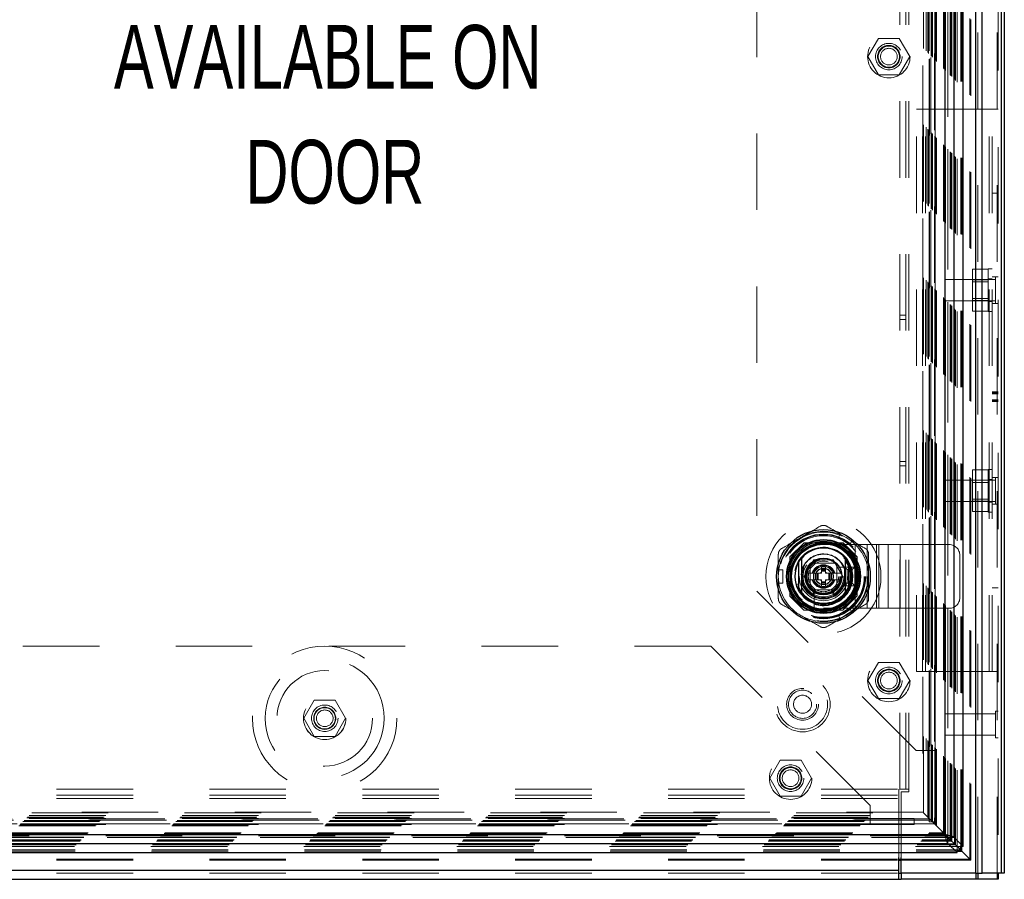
# Model space of a CAD drawing. Header units: inches. Extents: x 0.2 to 10.8, y 0.2 to 8.2.
# Tile 36 of 68: x 3.8 to 5.1, y 3 to 4.1. Entities that reach past the tile are written whole.
import ezdxf

# ---------------------------------------------------------------- set-up
doc = ezdxf.new("R2010")
doc.units = ezdxf.units.IN
doc.header["$MEASUREMENT"] = 0
doc.linetypes.add('HIDDEN', pattern=[0.075, 0.05, -0.025])
doc.layers.add('DIMENSIONS', color=140, linetype='Continuous')
doc.styles.add('SLDTEXTSTYLE0', font='TXT', dxfattribs={"width": 0.7})

# ---------------------------------------------------------------- blocks, each defined once
blk = doc.blocks.new('SW_NOTE_0_7')
at = {"layer": 'DIMENSIONS', "color": 0, "attachment_point": 2, "style": 'SLDTEXTSTYLE0'}
for s, insert, char_height in [('CLEAR SPACE', (0.3711, 0.1074), 0.083333), ('AVAILABLE ON', (0.3688, -0.0431), 0.083333), ('DOOR', (0.3781, -0.1935), 0.08333)]:
    blk.add_mtext(s, dxfattribs=dict(at, insert=insert, char_height=char_height))

msp = doc.modelspace()

# ---------------------------------------------------------------- linework, layer by layer
at = {"color": 7, "linetype": 'HIDDEN', "lineweight": 18}
for p, q in [((5.047351, 3.013918), (5.047351, 5.162339)), ((5.048522, 5.163912), (5.048522, 3.013918)), ((5.019088, 3.013918), (5.019088, 5.150029)), ((5.021916, 3.013918), (5.021916, 5.150374)), ((5.011639, 3.032096), (5.011639, 5.132384)), ((5.012871, 3.030879), (5.012871, 5.133601)), ((4.992699, 3.051036), (4.992699, 5.113444)), ((4.994969, 3.048724), (4.994969, 5.115757)), ((4.999457, 3.049789), (4.999457, 5.114691)), ((5.000968, 3.049647), (5.000968, 5.114833)), ((4.979544, 3.064191), (4.979544, 5.100289)), ((4.982636, 3.061099), (4.982636, 5.103381)), ((4.982815, 5.103562), (4.982815, 3.060918)), ((4.982856, 3.060836), (4.982856, 5.103644)), ((4.985871, 3.05785), (4.985871, 5.106613)), ((4.986414, 3.057321), (4.986414, 5.107159)), ((4.986614, 3.057121), (4.986614, 5.107359)), ((4.987699, 3.056036), (4.987699, 5.108444)), ((4.991492, 3.052239), (4.991492, 5.112239)), ((4.967655, 3.076081), (4.967655, 5.0884)), ((4.976833, 3.066902), (4.976833, 5.097578)), ((4.977808, 3.065928), (4.977808, 5.098552)), ((4.978917, 5.099717), (4.978917, 3.064763)), ((4.979236, 5.09999), (4.979236, 3.064496)), ((4.956295, 3.08744), (4.956295, 5.07704)), ((4.957326, 3.086409), (4.957326, 5.078071)), ((4.958269, 5.07904), (4.958269, 3.085441)), ((4.958464, 5.079233), (4.958464, 3.085252)), ((4.960433, 5.081177), (4.960433, 3.083303)), ((4.960817, 3.082919), (4.960817, 5.081562)), ((4.962056, 3.08168), (4.962056, 5.082801)), ((4.962377, 3.081358), (4.962377, 5.083122)), ((4.962377, 3.081358), (4.962377, 5.083122)), ((4.965369, 5.086171), (4.965369, 3.078313)), ((4.965433, 3.078303), (4.965433, 5.086177)), ((4.965988, 3.077747), (4.965988, 5.086733)), ((4.965988, 5.086733), (4.965988, 3.077747)), ((4.96626, 3.077506), (4.96626, 5.086946)), ((4.966463, 3.077296), (4.966463, 5.087189)), ((4.966544, 3.077192), (4.966544, 5.087288)), ((4.94987, 5.070613), (4.94987, 3.093868)), ((4.950841, 3.092894), (4.950841, 5.071586)), ((4.919745, 3.123807), (4.919745, 5.040584)), ((4.927745, 3.123807), (4.927745, 5.040584)), ((4.931745, 3.123807), (4.931745, 5.040584)), ((4.931745, 3.123807), (4.931745, 5.040584)), ((4.95418, 4.989962), (4.95418, 3.174518)), ((4.95418, 4.989962), (4.95418, 3.174518)), ((4.95818, 4.989962), (4.95818, 3.174518)), ((4.96618, 4.989962), (4.96618, 3.174518)), ((4.732847, 4.781629), (4.732847, 3.382851)), ((4.89185, 4.105907), (4.878186, 4.08224)), ((4.919178, 4.105907), (4.89185, 4.105907)), ((4.932842, 4.08224), (4.919178, 4.105907)), ((4.878186, 4.08224), (4.89185, 4.058573)), ((4.919178, 4.058573), (4.932842, 4.08224)), ((4.89185, 4.058573), (4.919178, 4.058573)), ((4.941633, 3.277584), (4.941633, 4.013362)), ((4.941633, 4.013362), (4.949633, 4.013362)), ((4.949633, 3.277584), (4.949633, 4.013362)), ((4.953633, 4.013362), (4.949633, 4.013362)), ((4.953633, 3.277584), (4.953633, 4.013362)), ((4.953633, 3.277584), (4.953633, 4.013362)), ((5.036522, 4.013362), (4.953633, 4.013362)), ((5.036522, 3.277584), (5.036522, 4.013362)), ((5.048522, 4.013362), (5.036522, 4.013362)), ((5.036522, 3.277584), (5.036522, 4.013362)), ((5.040522, 3.277584), (5.040522, 4.013362)), ((5.048522, 3.903709), (5.040522, 3.903709)), ((5.035522, 3.804023), (5.014967, 3.804023)), ((5.014967, 3.804023), (5.014967, 3.790359)), ((5.035522, 3.748918), (5.035522, 3.804473)), ((5.040522, 3.804473), (5.035522, 3.804473)), ((4.979078, 3.790584), (4.979078, 3.762807)), ((5.04505, 3.790584), (4.979078, 3.790584)), ((5.035522, 3.790359), (5.014967, 3.790359)), ((5.014967, 3.790359), (5.014967, 3.763031)), ((5.035522, 3.787579), (5.014967, 3.787579)), ((5.040522, 3.791418), (5.035522, 3.791418)), ((5.048522, 3.794057), (5.040522, 3.794057)), ((5.04505, 3.794057), (5.04505, 3.759334)), ((4.979078, 3.762807), (5.04505, 3.762807)), ((5.014967, 3.765812), (5.035522, 3.765812)), ((5.035522, 3.763031), (5.014967, 3.763031)), ((5.014967, 3.763031), (5.014967, 3.749368)), ((5.035522, 3.761973), (5.040522, 3.761973)), ((5.035522, 3.749368), (5.014967, 3.749368)), ((5.035522, 3.748918), (5.040522, 3.748918)), ((5.048522, 3.759334), (5.040522, 3.759334)), ((4.927745, 3.744084), (4.919745, 3.744084)), ((4.919745, 3.738529), (4.927745, 3.738529)), ((5.048522, 3.643629), (5.040522, 3.643629)), ((5.048522, 3.643096), (5.040522, 3.643096)), ((5.048522, 3.642775), (5.040522, 3.642775)), ((5.048522, 3.641682), (5.040522, 3.641682)), ((5.048522, 3.64111), (5.040522, 3.64111)), ((5.048522, 3.632997), (5.040522, 3.632997)), ((5.048522, 3.63163), (5.040522, 3.63163)), ((5.040522, 3.63134), (5.048522, 3.63134)), ((5.048522, 3.631118), (5.040522, 3.631118)), ((4.919745, 3.552418), (4.927745, 3.552418)), ((4.919745, 3.546862), (4.927745, 3.546862)), ((5.035522, 3.486473), (5.035522, 3.542029)), ((5.040522, 3.542029), (5.035522, 3.542029)), ((5.035522, 3.541579), (5.014967, 3.541579)), ((5.014967, 3.541579), (5.014967, 3.527915)), ((5.040522, 3.528973), (5.035522, 3.528973)), ((5.048522, 3.531612), (5.040522, 3.531612)), ((5.04505, 3.531612), (5.04505, 3.49689)), ((4.979078, 3.52814), (4.979078, 3.500362)), ((5.04505, 3.52814), (4.979078, 3.52814)), ((5.035522, 3.527915), (5.014967, 3.527915)), ((5.014967, 3.527915), (5.014967, 3.500587)), ((5.035522, 3.525134), (5.014967, 3.525134)), ((5.014967, 3.503368), (5.035522, 3.503368)), ((4.979078, 3.500362), (5.04505, 3.500362)), ((5.035522, 3.500587), (5.014967, 3.500587)), ((5.014967, 3.500587), (5.014967, 3.486923)), ((5.035522, 3.499529), (5.040522, 3.499529)), ((5.048522, 3.49689), (5.040522, 3.49689)), ((5.035522, 3.486923), (5.014967, 3.486923)), ((5.035522, 3.486473), (5.040522, 3.486473)), ((4.839099, 3.452738), (4.841942, 3.457661)), ((4.839099, 3.452738), (4.854253, 3.443989)), ((4.857096, 3.448913), (4.841942, 3.457661)), ((4.794125, 3.445888), (4.775847, 3.42761)), ((4.794325, 3.446088), (4.794125, 3.445888)), ((4.845458, 3.445888), (4.794125, 3.445888)), ((4.845658, 3.446088), (4.794325, 3.446088)), ((4.840038, 3.445888), (4.799945, 3.445888)), ((4.819989, 3.443813), (4.861656, 3.443813)), ((4.863736, 3.42761), (4.845458, 3.445888)), ((4.863936, 3.42781), (4.845658, 3.446088)), ((4.854253, 3.443989), (4.857096, 3.448913)), ((4.861656, 3.360479), (4.861656, 3.443813)), ((4.861656, 3.443813), (4.892558, 3.443813)), ((4.861656, 3.360479), (4.861656, 3.443813)), ((4.877107, 3.360479), (4.877107, 3.443813)), ((4.889182, 3.360479), (4.889182, 3.443813)), ((4.892558, 3.360479), (4.892558, 3.443813)), ((4.892558, 3.443813), (4.904633, 3.443813)), ((4.904633, 3.360479), (4.904633, 3.443813)), ((4.904633, 3.443813), (4.920084, 3.443813)), ((4.920084, 3.360479), (4.920084, 3.443813)), ((4.920084, 3.443813), (4.984434, 3.443813)), ((4.920084, 3.360479), (4.920084, 3.443813)), ((4.775847, 3.42761), (4.775847, 3.376278)), ((4.776047, 3.42781), (4.776047, 3.376477)), ((4.863736, 3.376278), (4.863736, 3.42761)), ((4.863936, 3.376477), (4.863936, 3.42781)), ((4.998323, 3.374368), (4.998323, 3.429924)), ((4.776247, 3.42219), (4.776247, 3.382097)), ((4.794735, 3.402144), (4.807363, 3.424016)), ((4.802489, 3.419646), (4.802489, 3.384646)), ((4.837489, 3.419646), (4.802489, 3.419646)), ((4.802494, 3.414899), (4.802494, 3.389388)), ((4.832747, 3.419642), (4.807236, 3.419642)), ((4.807363, 3.424016), (4.832619, 3.424016)), ((4.817367, 3.415267), (4.817367, 3.412861)), ((4.817367, 3.415267), (4.822616, 3.415267)), ((4.822616, 3.415267), (4.822616, 3.412861)), ((4.832619, 3.424016), (4.845247, 3.402144)), ((4.837489, 3.384646), (4.837489, 3.419646)), ((4.837489, 3.389388), (4.837489, 3.414899)), ((4.856255, 3.414392), (4.838112, 3.414392)), ((4.847489, 3.414368), (4.860823, 3.414368)), ((4.850823, 3.411035), (4.847489, 3.414368)), ((4.847489, 3.389924), (4.847489, 3.414368)), ((4.857489, 3.411035), (4.860823, 3.414368)), ((4.860823, 3.414368), (4.860823, 3.389924)), ((4.863736, 3.382097), (4.863736, 3.42219)), ((4.760936, 3.410893), (4.766622, 3.410893)), ((4.760936, 3.393395), (4.760936, 3.410893)), ((4.766622, 3.393395), (4.766622, 3.410893)), ((4.807363, 3.380271), (4.794735, 3.402144)), ((4.809274, 3.406518), (4.797261, 3.406518)), ((4.809274, 3.406518), (4.809274, 3.397769)), ((4.810149, 3.406518), (4.809274, 3.406518)), ((4.810149, 3.406518), (4.810149, 3.397769)), ((4.810533, 3.406518), (4.810149, 3.406518)), ((4.811952, 3.406518), (4.810533, 3.406518)), ((4.810533, 3.406518), (4.810533, 3.397769)), ((4.81288, 3.406518), (4.811952, 3.406518)), ((4.811952, 3.406518), (4.811952, 3.397769)), ((4.81288, 3.406518), (4.81288, 3.397769)), ((4.817367, 3.406518), (4.81288, 3.406518)), ((4.817367, 3.412861), (4.822616, 3.412861)), ((4.817367, 3.412861), (4.817367, 3.411986)), ((4.817367, 3.411986), (4.822616, 3.411986)), ((4.817367, 3.411986), (4.817367, 3.411602)), ((4.817367, 3.411602), (4.817367, 3.410183)), ((4.817367, 3.411602), (4.822616, 3.411602)), ((4.817367, 3.410183), (4.817367, 3.409255)), ((4.817367, 3.410183), (4.822616, 3.410183)), ((4.817367, 3.409255), (4.817367, 3.406518)), ((4.817367, 3.409255), (4.822616, 3.409255)), ((4.822616, 3.412861), (4.822616, 3.411986)), ((4.822616, 3.411986), (4.822616, 3.411602)), ((4.822616, 3.411602), (4.822616, 3.410183)), ((4.822616, 3.410183), (4.822616, 3.409255)), ((4.822616, 3.409255), (4.822616, 3.406518)), ((4.827103, 3.406518), (4.822616, 3.406518)), ((4.828031, 3.406518), (4.827103, 3.406518)), ((4.827103, 3.406518), (4.827103, 3.397769)), ((4.82945, 3.406518), (4.828031, 3.406518)), ((4.828031, 3.406518), (4.828031, 3.397769)), ((4.82945, 3.406518), (4.82945, 3.397769)), ((4.829834, 3.406518), (4.82945, 3.406518)), ((4.829834, 3.406518), (4.829834, 3.397769)), ((4.830709, 3.406518), (4.829834, 3.406518)), ((4.830709, 3.406518), (4.830709, 3.397769)), ((4.842722, 3.406518), (4.830709, 3.406518)), ((4.845247, 3.402144), (4.832619, 3.380271)), ((4.842722, 3.406518), (4.842602, 3.406725)), ((4.850823, 3.411035), (4.857489, 3.411035)), ((4.850823, 3.393257), (4.850823, 3.411035)), ((4.857489, 3.411035), (4.857489, 3.393257)), ((4.760936, 3.393395), (4.766622, 3.393395)), ((4.809274, 3.397769), (4.797261, 3.397769)), ((4.797261, 3.397769), (4.797381, 3.397562)), ((4.810149, 3.397769), (4.809274, 3.397769)), ((4.810533, 3.397769), (4.810149, 3.397769)), ((4.811952, 3.397769), (4.810533, 3.397769)), ((4.81288, 3.397769), (4.811952, 3.397769)), ((4.817367, 3.397769), (4.81288, 3.397769)), ((4.817367, 3.397769), (4.817367, 3.395032)), ((4.817367, 3.395032), (4.817367, 3.394104)), ((4.817367, 3.395032), (4.822616, 3.395032)), ((4.817367, 3.394104), (4.817367, 3.392686)), ((4.817367, 3.394104), (4.822616, 3.394104)), ((4.817367, 3.392686), (4.822616, 3.392686)), ((4.817367, 3.392686), (4.817367, 3.392301)), ((4.817367, 3.392301), (4.822616, 3.392301)), ((4.817367, 3.392301), (4.817367, 3.391426)), ((4.817367, 3.391426), (4.822616, 3.391426)), ((4.817367, 3.391426), (4.817367, 3.38902)), ((4.817367, 3.38902), (4.822616, 3.38902)), ((4.822616, 3.397769), (4.822616, 3.395032)), ((4.827103, 3.397769), (4.822616, 3.397769)), ((4.822616, 3.395032), (4.822616, 3.394104)), ((4.822616, 3.394104), (4.822616, 3.392686)), ((4.822616, 3.392686), (4.822616, 3.392301)), ((4.822616, 3.392301), (4.822616, 3.391426)), ((4.822616, 3.391426), (4.822616, 3.38902)), ((4.828031, 3.397769), (4.827103, 3.397769)), ((4.82945, 3.397769), (4.828031, 3.397769)), ((4.829834, 3.397769), (4.82945, 3.397769)), ((4.830709, 3.397769), (4.829834, 3.397769)), ((4.842722, 3.397769), (4.830709, 3.397769)), ((4.842602, 3.397562), (4.842722, 3.397769)), ((4.850823, 3.393257), (4.847489, 3.389924)), ((4.860823, 3.389924), (4.847489, 3.389924)), ((4.857489, 3.393257), (4.850823, 3.393257)), ((4.857489, 3.393257), (4.860823, 3.389924)), ((4.94118, 3.174518), (4.732847, 3.382851)), ((4.775847, 3.376278), (4.794125, 3.357999)), ((4.776047, 3.376477), (4.794325, 3.358199)), ((4.802489, 3.384646), (4.837489, 3.384646)), ((4.807236, 3.384646), (4.832747, 3.384646)), ((4.832619, 3.380271), (4.807363, 3.380271)), ((4.807743, 3.384023), (4.807743, 3.36588)), ((4.845458, 3.357999), (4.863736, 3.376278)), ((4.863736, 3.376278), (4.863936, 3.376477)), ((5.048522, 3.387237), (5.040522, 3.387237)), ((4.794125, 3.357999), (4.845458, 3.357999)), ((4.794325, 3.358199), (4.845658, 3.358199)), ((4.799945, 3.358399), (4.840038, 3.358399)), ((4.819989, 3.360479), (4.861656, 3.360479)), ((4.854253, 3.360299), (4.839099, 3.35155)), ((4.841942, 3.346626), (4.839099, 3.35155)), ((4.857096, 3.355375), (4.841942, 3.346626)), ((4.857096, 3.355375), (4.854253, 3.360299)), ((4.861656, 3.360479), (4.892558, 3.360479)), ((4.892558, 3.360479), (4.904633, 3.360479)), ((4.904633, 3.360479), (4.920084, 3.360479)), ((4.920084, 3.360479), (4.984434, 3.360479)), ((4.672847, 3.310888), (3.662291, 3.310888)), ((4.88118, 3.102555), (4.672847, 3.310888)), ((4.89185, 3.289666), (4.878186, 3.265999)), ((4.919178, 3.289666), (4.89185, 3.289666)), ((4.932842, 3.265999), (4.919178, 3.289666)), ((4.941633, 3.277584), (4.949633, 3.277584)), ((4.953633, 3.277584), (4.949633, 3.277584)), ((5.036522, 3.277584), (4.953633, 3.277584)), ((5.048522, 3.277584), (5.036522, 3.277584)), ((4.878186, 3.265999), (4.89185, 3.242333)), ((4.919178, 3.242333), (4.932842, 3.265999)), ((4.153942, 3.240222), (4.140278, 3.216555)), ((4.18127, 3.240222), (4.153942, 3.240222)), ((4.194934, 3.216555), (4.18127, 3.240222)), ((4.89185, 3.242333), (4.919178, 3.242333)), ((4.979078, 3.222251), (4.979078, 3.194473)), ((5.04505, 3.222251), (4.979078, 3.222251)), ((5.04505, 3.225723), (5.04505, 3.191001)), ((5.048522, 3.225723), (5.04505, 3.225723)), ((4.140278, 3.216555), (4.153942, 3.192888)), ((4.18127, 3.192888), (4.194934, 3.216555)), ((4.979078, 3.194473), (5.04505, 3.194473)), ((4.153942, 3.192888), (4.18127, 3.192888)), ((5.04505, 3.191001), (5.048522, 3.191001)), ((4.95418, 3.174518), (4.94118, 3.174518)), ((4.96618, 3.174518), (4.95418, 3.174518)), ((4.95818, 3.174518), (4.95818, 3.081185)), ((4.96618, 3.174518), (4.96618, 3.081185)), ((4.763294, 3.161888), (4.74963, 3.138222)), ((4.790622, 3.161888), (4.763294, 3.161888)), ((4.804286, 3.138222), (4.790622, 3.161888)), ((4.74963, 3.138222), (4.763294, 3.114555)), ((4.790622, 3.114555), (4.804286, 3.138222)), ((3.416846, 3.123807), (4.918421, 3.123807)), ((4.918421, 3.111807), (4.918421, 3.123807)), ((4.931745, 3.123807), (4.919745, 3.123807)), ((4.921745, 3.120473), (4.931745, 3.120473)), ((4.921745, 3.034364), (4.921745, 3.120473)), ((4.931745, 3.120473), (4.931745, 3.123807)), ((3.416846, 3.115807), (4.918421, 3.115807)), ((3.416846, 3.111807), (4.918421, 3.111807)), ((3.416846, 3.111807), (4.918421, 3.111807)), ((4.763294, 3.114555), (4.790622, 3.114555)), ((4.918421, 3.034364), (4.918421, 3.111807)), ((3.384371, 3.092894), (4.950841, 3.092894)), ((4.949892, 3.093872), (3.385328, 3.093872)), ((4.88118, 3.089555), (4.88118, 3.102555)), ((4.956295, 3.08744), (4.950841, 3.092894)), ((4.965464, 3.07832), (3.369736, 3.07832)), ((3.36978, 3.078303), (4.965433, 3.078303)), ((3.372836, 3.081358), (4.962377, 3.081358)), ((3.372836, 3.081358), (4.962377, 3.081358)), ((3.373157, 3.08168), (4.962056, 3.08168)), ((3.374396, 3.082919), (4.960817, 3.082919)), ((4.960433, 3.083303), (3.37478, 3.083303)), ((4.958628, 3.085129), (3.376552, 3.085129)), ((4.958555, 3.085188), (3.376649, 3.085188)), ((3.377887, 3.086409), (4.957326, 3.086409)), ((3.378917, 3.08744), (4.956295, 3.08744)), ((4.88118, 3.089555), (3.453958, 3.089555)), ((4.88118, 3.089555), (3.453958, 3.089555)), ((4.88118, 3.085555), (3.453958, 3.085555)), ((4.88118, 3.077555), (4.88118, 3.089555)), ((4.938736, 3.085555), (4.88118, 3.085555)), ((4.938736, 3.077555), (4.938736, 3.085555)), ((4.957326, 3.086409), (4.956295, 3.08744)), ((4.958698, 3.085037), (4.957326, 3.086409)), ((4.96618, 3.081185), (4.95818, 3.081185)), ((4.960817, 3.082919), (4.960433, 3.083303)), ((4.966544, 3.077192), (4.962056, 3.08168)), ((3.357405, 3.065928), (4.977808, 3.065928)), ((3.358379, 3.066902), (4.976833, 3.066902)), ((3.367558, 3.076081), (4.967655, 3.076081)), ((3.368669, 3.077192), (4.966544, 3.077192)), ((3.368702, 3.077184), (4.966532, 3.077184)), ((3.36889, 3.077404), (4.966309, 3.077404)), ((3.369225, 3.077747), (4.965988, 3.077747)), ((3.369225, 3.077747), (4.965988, 3.077747)), ((4.88118, 3.077555), (3.453958, 3.077555)), ((4.938736, 3.077555), (4.88118, 3.077555)), ((4.966529, 3.077206), (4.966532, 3.077204)), ((4.967655, 3.076081), (4.966544, 3.077192)), ((4.977808, 3.065928), (4.976833, 3.066902)), ((4.979126, 3.064609), (4.977808, 3.065928)), ((3.347513, 3.056036), (4.987699, 3.056036)), ((3.348599, 3.057121), (4.986614, 3.057121)), ((3.348798, 3.057321), (4.986414, 3.057321)), ((3.349107, 3.057624), (4.986087, 3.057624)), ((4.982957, 3.060792), (3.352259, 3.060792)), ((3.352369, 3.060824), (4.982843, 3.060824)), ((3.352577, 3.061099), (4.982636, 3.061099)), ((4.981055, 3.062657), (3.354158, 3.062657)), ((3.355669, 3.064191), (4.979544, 3.064191)), ((3.356296, 3.064763), (4.978917, 3.064763)), ((3.340257, 3.048711), (4.994956, 3.048711)), ((3.341181, 3.042767), (4.994031, 3.042767)), ((3.341324, 3.044278), (4.993889, 3.044278)), ((3.342514, 3.051036), (4.992699, 3.051036)), ((3.343825, 3.052356), (4.991382, 3.052356)), ((4.994225, 3.049511), (4.992699, 3.051036)), ((4.994167, 3.0495), (4.994956, 3.048711)), ((4.994969, 3.048724), (4.99418, 3.049512)), ((4.994956, 3.041387), (4.994956, 3.048711)), ((5.002322, 3.048724), (4.994969, 3.048724)), ((4.996569, 3.047166), (5.000994, 3.042741)), ((3.416846, 3.032096), (4.918421, 3.032096)), ((3.416846, 3.030853), (4.918421, 3.030853)), ((4.921745, 3.032096), (5.011639, 3.032096)), ((4.921745, 3.030853), (5.01286, 3.030853)), ((5.011639, 3.032096), (5.00944, 3.034307)), ((3.416846, 3.017918), (4.918421, 3.017918)), ((3.416846, 3.013918), (4.918421, 3.013918))]:
    msp.add_line(p, q, dxfattribs=at)
at = {"color": 7, "linetype": 'Continuous', "lineweight": 25}
for p, q in [((5.053008, 3.013918), (5.053008, 5.162339)), ((5.056522, 5.163912), (5.056522, 3.013918)), ((5.019088, 3.013918), (5.019088, 5.150029)), ((5.027573, 3.013918), (5.027573, 5.150374)), ((5.002847, 3.048724), (5.002847, 5.115757)), ((4.990734, 3.060836), (4.990734, 5.103644)), ((4.978917, 5.099717), (4.978917, 3.064763)), ((4.787183, 3.420394), (4.787183, 3.383893)), ((4.8528, 3.420394), (4.8528, 3.383893)), ((3.352369, 3.052945), (4.982843, 3.052945)), ((3.356296, 3.064763), (4.978917, 3.064763)), ((4.982877, 3.060858), (4.979126, 3.064609)), ((4.982843, 3.052945), (4.982843, 3.060824)), ((4.982843, 3.060824), (4.994167, 3.0495)), ((4.982843, 3.052945), (4.994956, 3.040833)), ((4.990734, 3.060836), (4.982856, 3.060836)), ((4.99418, 3.049512), (4.982856, 3.060836)), ((5.002847, 3.048724), (4.990734, 3.060836)), ((3.340257, 3.040833), (4.994956, 3.040833)), ((4.993889, 3.044278), (4.999457, 3.044278)), ((4.994031, 3.042767), (5.000968, 3.042767)), ((4.999457, 3.044278), (4.994225, 3.049511)), ((4.994956, 3.040833), (4.994956, 3.041387)), ((4.999457, 3.044278), (4.999457, 3.049789)), ((5.000968, 3.042767), (4.999457, 3.044278)), ((5.000968, 3.042767), (5.000968, 3.049647)), ((5.002847, 3.048724), (5.002322, 3.048724)), ((4.918421, 3.017918), (4.918421, 3.034364)), ((4.918421, 3.032096), (4.921745, 3.032096)), ((4.918421, 3.030853), (4.921745, 3.030853)), ((4.921745, 3.013918), (4.921745, 3.034364)), ((3.416846, 3.017918), (4.918421, 3.017918)), ((4.918421, 3.005918), (4.918421, 3.017918)), ((4.918421, 3.013918), (4.921745, 3.013918)), ((5.019088, 3.013918), (4.921745, 3.013918)), ((4.921755, 3.013918), (4.921755, 3.005918)), ((5.019088, 3.013918), (5.027573, 3.013918)), ((5.019092, 3.013918), (5.019092, 3.005918)), ((5.021917, 3.013918), (5.021917, 3.005918)), ((5.053008, 3.013918), (5.027573, 3.013918)), ((5.047352, 3.013918), (5.047352, 3.005918)), ((5.048522, 3.013918), (5.048522, 3.005918)), ((5.056522, 3.013918), (5.053008, 3.013918)), ((3.416846, 3.005918), (4.918421, 3.005918)), ((4.918421, 3.005918), (4.921755, 3.005918)), ((5.019092, 3.005918), (4.921755, 3.005918)), ((5.021917, 3.005918), (5.019092, 3.005918)), ((5.047352, 3.005918), (5.021917, 3.005918)), ((5.048522, 3.005918), (5.047352, 3.005918))]:
    msp.add_line(p, q, dxfattribs=at)
at = {"color": 7, "linetype": 'HIDDEN', "lineweight": 18, "flags": 128}
for points in [[(4.849519, 3.453287), (4.842591, 3.456704), (4.841616, 3.457097)], [(4.85677, 3.448348), (4.855942, 3.448995), (4.849519, 3.453287)], [(4.761588, 3.410893), (4.761441, 3.409852), (4.760936, 3.402144)], [(4.760936, 3.402144), (4.761441, 3.394436), (4.761588, 3.393395)], [(4.841616, 3.34719), (4.842591, 3.347584), (4.849519, 3.351001)], [(4.849519, 3.351001), (4.855942, 3.355292), (4.85677, 3.355939)]]:
    msp.add_lwpolyline(points, dxfattribs=at)
at = {"color": 7, "linetype": 'HIDDEN', "lineweight": 18}
for centre, radius in [((4.905514, 4.08224), 0.027778), ((4.905514, 4.08224), 0.017361), ((4.905514, 4.08224), 0.014722), ((4.905514, 4.08224), 0.013889), ((4.905514, 4.08224), 0.010883), ((4.819991, 3.402144), 0.075222), ((4.819847, 3.401907), 0.058333), ((4.819991, 3.402144), 0.055377), ((4.819991, 3.402144), 0.055337), ((4.819991, 3.402144), 0.054525), ((4.819991, 3.402144), 0.053368), ((4.819991, 3.402144), 0.048338), ((4.819991, 3.402144), 0.048119), ((4.819991, 3.402144), 0.045057), ((4.819991, 3.402144), 0.044567), ((4.819991, 3.402144), 0.042651), ((4.819991, 3.402144), 0.036089), ((4.819991, 3.402144), 0.035214), ((4.819991, 3.402144), 0.035214), ((4.819991, 3.402144), 0.034996), ((4.819991, 3.402144), 0.031715), ((4.819991, 3.402144), 0.027997), ((4.819991, 3.402144), 0.026684), ((4.819991, 3.402144), 0.022966), ((4.819991, 3.402144), 0.021872), ((4.819991, 3.402144), 0.021654), ((4.819991, 3.402144), 0.019904), ((4.819991, 3.402144), 0.013123), ((4.819991, 3.402144), 0.010755), ((4.819991, 3.402144), 0.01044), ((4.167606, 3.216555), 0.094444), ((4.167606, 3.216555), 0.077778), ((4.905514, 3.265999), 0.027778), ((4.167606, 3.216555), 0.0625), ((4.905514, 3.265999), 0.017361), ((4.905514, 3.265999), 0.014722), ((4.905514, 3.265999), 0.013889), ((4.905514, 3.265999), 0.010883), ((4.792633, 3.234918), 0.036111), ((4.792633, 3.234918), 0.032778), ((4.792633, 3.234918), 0.032778), ((4.792633, 3.234918), 0.020833), ((4.792633, 3.234918), 0.018444), ((4.792633, 3.234918), 0.011778), ((4.167569, 3.216555), 0.027778), ((4.167606, 3.216555), 0.027778), ((4.167606, 3.216555), 0.017361), ((4.167606, 3.216555), 0.014444), ((4.167606, 3.216555), 0.013889), ((4.167606, 3.216555), 0.010883), ((4.776958, 3.138222), 0.027778), ((4.776958, 3.138222), 0.017361), ((4.776958, 3.138222), 0.014722), ((4.776958, 3.138222), 0.013889), ((4.776958, 3.138222), 0.010883)]:
    msp.add_circle(centre, radius, dxfattribs=at)
at = {"color": 7, "linetype": 'Continuous', "lineweight": 25}
for radius in [0.061242, 0.048375, 0.047757, 0.045932, 0.043745, 0.042807, 0.024059]:
    msp.add_circle((4.819991, 3.402144), radius, dxfattribs=at)
at = {"color": 7, "linetype": 'HIDDEN', "lineweight": 18}
for centre, radius, start, end in [((4.819991, 3.402144), 0.059055, 120, 171.480376), ((4.819991, 3.402144), 0.059055, 68.519624, 120), ((4.819989, 3.402146), 0.041667, 90, 270), ((4.819991, 3.402144), 0.038276, 18.662925, 251.337075), ((4.819991, 3.402144), 0.059055, 0, 51.480376), ((4.984434, 3.429924), 0.013889, 0, 90), ((4.819991, 3.402144), 0.02909, 7.352847, 175.552299), ((4.819991, 3.402144), 0.029528, 10.98225, 167.559153), ((4.819991, 3.402144), 0.02307, 108.545907, 131.454093), ((4.819991, 3.402144), 0.015311, 16.60155, 163.39845), ((4.819991, 3.402144), 0.014436, 17.639701, 162.360299), ((4.819991, 3.402144), 0.038276, 251.337075, 18.662925), ((4.819991, 3.402144), 0.02307, 48.545907, 71.454093), ((4.819991, 3.402144), 0.02307, 168.545907, 169.069752), ((4.819991, 3.402144), 0.006107, 115.454832, 134.247501), ((4.819991, 3.402144), 0.006107, 45.752499, 64.545168), ((4.819991, 3.402144), 0.02307, 10.930248, 11.454093), ((4.819991, 3.402144), 0.059055, 308.519624, 0), ((4.819991, 3.402144), 0.059055, 188.519624, 240), ((4.819991, 3.402144), 0.029528, 191.900537, 270), ((4.819991, 3.402144), 0.02909, 189.036928, 270), ((4.819991, 3.402144), 0.02307, 190.930248, 191.454093), ((4.819991, 3.402144), 0.015311, 196.60155, 343.39845), ((4.819991, 3.402144), 0.014436, 197.639701, 342.360299), ((4.819991, 3.402144), 0.006107, 225.752499, 244.545168), ((4.819991, 3.402144), 0.02909, 270, 354.241248), ((4.819991, 3.402144), 0.029528, 270, 349.259312), ((4.819991, 3.402144), 0.006107, 295.454832, 314.247501), ((4.819991, 3.402144), 0.02307, 348.545907, 349.069752), ((4.819991, 3.402144), 0.02307, 228.545907, 251.454093), ((4.819991, 3.402144), 0.02307, 288.545907, 311.454093), ((4.984434, 3.374368), 0.013889, 270, 360), ((4.819991, 3.402144), 0.059055, 240, 291.480376)]:
    msp.add_arc(centre, radius, start, end, dxfattribs=at)
at = {"color": 7, "linetype": 'Continuous', "lineweight": 25}
for radius, start, end in [(0.037183, 40.119167, 139.880833), (0.037543, 150.913704, 209.086296), (0.037543, 330.913704, 29.086296), (0.037183, 220.119167, 319.880833)]:
    msp.add_arc((4.819991, 3.402144), radius, start, end, dxfattribs=at)
at = {"color": 7, "linetype": 'HIDDEN', "lineweight": 18}
for points, knots in [([(5.040522, 3.63325), (5.041856, 3.633253), (5.044522, 3.63326), (5.047189, 3.633253), (5.048522, 3.63325)], [0, 0, 0, 0, 0.499954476, 1, 1, 1, 1]), ([(4.815617, 3.467809), (4.816281, 3.468193), (4.816982, 3.468483), (4.818457, 3.468879), (4.819226, 3.468981), (4.820749, 3.468982), (4.821523, 3.46888), (4.822992, 3.468486), (4.823702, 3.468193), (4.824366, 3.467809)], [0, 0, 0, 0, 0.25, 0.25, 0.5, 0.5, 0.75, 0.75, 1, 1, 1, 1]), ([(4.760936, 3.431188), (4.760936, 3.431955), (4.761035, 3.432707), (4.761429, 3.434183), (4.761726, 3.4349), (4.762487, 3.436219), (4.762962, 3.436838), (4.764038, 3.437913), (4.764647, 3.438381), (4.765311, 3.438765)], [0, 0, 0, 0, 0.25, 0.25, 0.5, 0.5, 0.75, 0.75, 1, 1, 1, 1]), ([(4.874672, 3.438765), (4.875336, 3.438381), (4.875938, 3.437919), (4.877019, 3.436841), (4.877491, 3.436225), (4.878254, 3.434906), (4.878552, 3.434185), (4.878946, 3.432716), (4.879046, 3.431955), (4.879046, 3.431188)], [0, 0, 0, 0, 0.25, 0.25, 0.5, 0.5, 0.75, 0.75, 1, 1, 1, 1]), ([(4.860846, 3.414392), (4.860846, 3.414392), (4.86072, 3.414392), (4.860244, 3.414392), (4.859893, 3.414392), (4.859038, 3.414392), (4.858527, 3.414392), (4.857435, 3.414392), (4.856847, 3.414392), (4.856255, 3.414392)], [0, 0, 0, 0, 0.25, 0.25, 0.5, 0.5, 0.75, 0.75, 1, 1, 1, 1]), ([(4.765311, 3.365523), (4.764647, 3.365906), (4.764045, 3.366368), (4.762964, 3.367447), (4.762491, 3.368062), (4.761729, 3.369381), (4.761431, 3.370102), (4.761037, 3.371572), (4.760936, 3.372333), (4.760936, 3.373099)], [0, 0, 0, 0, 0.25, 0.25, 0.5, 0.5, 0.75, 0.75, 1, 1, 1, 1]), ([(4.807743, 3.36588), (4.807743, 3.365288), (4.807743, 3.364708), (4.807743, 3.363608), (4.807743, 3.363102), (4.807743, 3.361813), (4.807743, 3.361289), (4.807743, 3.361289)], [0, 0, 0, 0, 0.25, 0.25, 0.5, 0.5, 1, 1, 1, 1]), ([(4.879046, 3.373099), (4.879046, 3.372333), (4.878947, 3.37158), (4.878553, 3.370105), (4.878257, 3.369388), (4.877496, 3.368069), (4.877021, 3.367449), (4.875945, 3.366374), (4.875336, 3.365906), (4.874672, 3.365523)], [0, 0, 0, 0, 0.25, 0.25, 0.5, 0.5, 0.75, 0.75, 1, 1, 1, 1]), ([(4.824366, 3.336478), (4.823702, 3.336095), (4.823001, 3.335805), (4.821526, 3.335408), (4.820757, 3.335307), (4.819234, 3.335306), (4.81846, 3.335408), (4.816991, 3.335802), (4.816281, 3.336095), (4.815617, 3.336478)], [0, 0, 0, 0, 0.25, 0.25, 0.5, 0.5, 0.75, 0.75, 1, 1, 1, 1]), ([(4.950841, 3.092894), (4.95059, 3.093143), (4.950232, 3.093498), (4.949936, 3.093809), (4.94988, 3.093885), (4.949906, 3.093863), (4.950002, 3.09375), (4.950193, 3.093535), (4.950609, 3.093145), (4.951259, 3.092495), (4.952059, 3.091672), (4.954195, 3.089549), (4.955946, 3.087787), (4.95812, 3.085615), (4.958788, 3.084948)], [0, 0, 0, 0, 0.11260123, 0.16046704, 0.18745564, 0.21316454, 0.2382541, 0.26237603, 0.29789196, 0.34787932, 0.41976286, 0.47581676, 0.83905876, 1, 1, 1, 1]), ([(4.962056, 3.08168), (4.961056, 3.082674), (4.95975, 3.083973), (4.958639, 3.085106), (4.958361, 3.085386), (4.958276, 3.085453), (4.958302, 3.085449), (4.958378, 3.08539), (4.958476, 3.085285), (4.9586, 3.085145), (4.958798, 3.084934), (4.959223, 3.084518), (4.960568, 3.083158), (4.961658, 3.082073), (4.962543, 3.081192)], [0, 0, 0, 0, 0.35547859, 0.46443216, 0.50418228, 0.53388662, 0.55583159, 0.57773761, 0.58855947, 0.59958073, 0.62290755, 0.64620333, 0.71267346, 1, 1, 1, 1]), ([(4.958555, 3.085175), (4.95851, 3.085216), (4.958464, 3.085258), (4.958473, 3.085252), (4.958473, 3.085252)], [0, 0, 0, 0, 0.99567656, 1, 1, 1, 1]), ([(4.965427, 3.078313), (4.965393, 3.07835), (4.96534, 3.078406), (4.965394, 3.078343), (4.96551, 3.078241), (4.965744, 3.078007), (4.966026, 3.077708), (4.966624, 3.077108), (4.967596, 3.076142), (4.969259, 3.074476), (4.972127, 3.071581), (4.973766, 3.070185), (4.975447, 3.068272), (4.976018, 3.067749), (4.976744, 3.066985), (4.977772, 3.065962), (4.978565, 3.065162), (4.979017, 3.064714), (4.979098, 3.064633)], [0, 0, 0, 0, 0.02842611, 0.0426283, 0.0622354, 0.0823231, 0.10379231, 0.11619688, 0.18847017, 0.26505855, 0.41691836, 0.757797, 0.77669803, 0.80511623, 0.85715815, 0.9035138, 0.98267259, 1, 1, 1, 1]), ([(4.966306, 3.07743), (4.966315, 3.077419), (4.966335, 3.077398), (4.966264, 3.07747), (4.966228, 3.077506)], [0, 0, 0, 0, 0.48993449, 1, 1, 1, 1]), ([(4.985869, 3.05785), (4.985944, 3.057771), (4.986132, 3.057571), (4.986319, 3.057407), (4.986431, 3.057308)], [0, 0, 0, 0, 0.39820973, 1, 1, 1, 1]), ([(4.991382, 3.052354), (4.991535, 3.052199), (4.991821, 3.051909), (4.992137, 3.051592), (4.992292, 3.051446), (4.992327, 3.051412), (4.99233, 3.051408), (4.992332, 3.051407), (4.992332, 3.051407), (4.992388, 3.05135), (4.9925, 3.051234), (4.992629, 3.051096), (4.992713, 3.05101), (4.992746, 3.050985), (4.992714, 3.05102), (4.992699, 3.051036)], [0, 0, 0, 0, 0.2315804, 0.43392105, 0.48868938, 0.49320665, 0.49526699, 0.49551521, 0.49563854, 0.49568896, 0.5984639, 0.71869024, 0.82555084, 0.9179836, 1, 1, 1, 1]), ([(5.011447, 3.032289), (5.011519, 3.032217), (5.011744, 3.031992), (5.012133, 3.031611), (5.012486, 3.031225), (5.012704, 3.031027), (5.0128, 3.03094), (5.012842, 3.030875), (5.012882, 3.030837), (5.012772, 3.031009), (5.012167, 3.031589), (5.011639, 3.032096)], [0, 0, 0, 0, 0.04638081, 0.14315484, 0.24017942, 0.26911191, 0.2857911, 0.31277918, 0.34557504, 0.4285224, 1, 1, 1, 1])]:
    msp.add_open_spline(points, degree=3, knots=knots, dxfattribs=at)
for points in [[(4.790464, 3.453287), (4.798881, 3.458146), (4.807262, 3.462985), (4.815617, 3.467809)], [(4.841942, 3.457661), (4.836064, 3.461055), (4.830207, 3.464437), (4.824366, 3.467809)], [(4.765311, 3.438765), (4.773666, 3.443589), (4.782047, 3.448427), (4.790464, 3.453287)], [(4.874672, 3.438765), (4.868831, 3.442137), (4.862974, 3.445519), (4.857096, 3.448913)], [(4.760936, 3.410893), (4.760936, 3.41768), (4.760936, 3.424443), (4.760936, 3.431188)], [(4.879046, 3.431188), (4.879046, 3.42154), (4.879046, 3.411863), (4.879046, 3.402144)], [(4.879046, 3.402144), (4.879046, 3.392425), (4.879046, 3.382747), (4.879046, 3.373099)], [(4.760936, 3.373099), (4.760936, 3.379844), (4.760936, 3.386607), (4.760936, 3.393395)], [(4.790464, 3.351001), (4.782047, 3.35586), (4.773666, 3.360699), (4.765311, 3.365523)], [(4.874672, 3.365523), (4.868831, 3.36215), (4.862974, 3.358769), (4.857096, 3.355375)], [(4.815617, 3.336478), (4.807262, 3.341302), (4.798881, 3.346141), (4.790464, 3.351001)], [(4.841942, 3.346626), (4.836064, 3.343232), (4.830207, 3.339851), (4.824366, 3.336478)]]:
    msp.add_open_spline(points, degree=3, dxfattribs=at)
at = {"color": 7, "linetype": 'Continuous', "lineweight": 25}
for points, knots in [([(4.791557, 3.378184), (4.791557, 3.378184), (4.791557, 3.378254), (4.791557, 3.378526), (4.791557, 3.378731), (4.791557, 3.379253), (4.791557, 3.379568), (4.791557, 3.380294), (4.791557, 3.380707), (4.791557, 3.382029), (4.791557, 3.383045), (4.791557, 3.385217), (4.791557, 3.386356), (4.791557, 3.388706), (4.791557, 3.389926), (4.791557, 3.392362), (4.791557, 3.393585), (4.791557, 3.397261), (4.791557, 3.399724), (4.791557, 3.404662), (4.791557, 3.407149), (4.791557, 3.412077), (4.791557, 3.414539), (4.791557, 3.418031), (4.791557, 3.419172), (4.791557, 3.421323), (4.791557, 3.422321), (4.791557, 3.424074), (4.791557, 3.424793), (4.791557, 3.425567), (4.791557, 3.425767), (4.791557, 3.426034), (4.791557, 3.426104), (4.791557, 3.426104)], [0, 0, 0, 0, 0.03125, 0.03125, 0.0625, 0.0625, 0.09375, 0.09375, 0.125, 0.125, 0.1875, 0.1875, 0.25, 0.25, 0.3125, 0.3125, 0.375, 0.375, 0.5, 0.5, 0.625, 0.625, 0.75, 0.75, 0.8125, 0.8125, 0.875, 0.875, 0.9375, 0.9375, 0.96875, 0.96875, 1, 1, 1, 1]), ([(4.848425, 3.426104), (4.848425, 3.426104), (4.848425, 3.426033), (4.848425, 3.425762), (4.848425, 3.425557), (4.848425, 3.425035), (4.848425, 3.42472), (4.848425, 3.423994), (4.848425, 3.423581), (4.848425, 3.422258), (4.848425, 3.421242), (4.848425, 3.41907), (4.848425, 3.417932), (4.848425, 3.415581), (4.848425, 3.414362), (4.848425, 3.411926), (4.848425, 3.410703), (4.848425, 3.407026), (4.848425, 3.404564), (4.848425, 3.399626), (4.848425, 3.397139), (4.848425, 3.392211), (4.848425, 3.389748), (4.848425, 3.386256), (4.848425, 3.385115), (4.848425, 3.382965), (4.848425, 3.381966), (4.848425, 3.380213), (4.848425, 3.379494), (4.848425, 3.37872), (4.848425, 3.37852), (4.848425, 3.378254), (4.848425, 3.378184), (4.848425, 3.378184)], [0, 0, 0, 0, 0.03125, 0.03125, 0.0625, 0.0625, 0.09375, 0.09375, 0.125, 0.125, 0.1875, 0.1875, 0.25, 0.25, 0.3125, 0.3125, 0.375, 0.375, 0.5, 0.5, 0.625, 0.625, 0.75, 0.75, 0.8125, 0.8125, 0.875, 0.875, 0.9375, 0.9375, 0.96875, 0.96875, 1, 1, 1, 1]), ([(4.791353, 3.425859), (4.791163, 3.42563), (4.790858, 3.425319), (4.79015, 3.424561), (4.789749, 3.424114), (4.788969, 3.423152), (4.788582, 3.422629), (4.78785, 3.421539), (4.787506, 3.420975), (4.787183, 3.420394)], [0, 0, 0, 0, 0.25, 0.25, 0.5, 0.5, 0.75, 0.75, 1, 1, 1, 1]), ([(4.8528, 3.420394), (4.852477, 3.420974), (4.852135, 3.421536), (4.851409, 3.422618), (4.851019, 3.423144), (4.850235, 3.424112), (4.849835, 3.424559), (4.849128, 3.425315), (4.84882, 3.425629), (4.84863, 3.425859)], [0, 0, 0, 0, 0.25, 0.25, 0.5, 0.5, 0.75, 0.75, 1, 1, 1, 1]), ([(4.791353, 3.378428), (4.791163, 3.378658), (4.790858, 3.378968), (4.79015, 3.379726), (4.789749, 3.380173), (4.788969, 3.381136), (4.788582, 3.381658), (4.78785, 3.382748), (4.787506, 3.383313), (4.787183, 3.383893)], [0, 0, 0, 0, 0.25, 0.25, 0.5, 0.5, 0.75, 0.75, 1, 1, 1, 1]), ([(4.8528, 3.383893), (4.852477, 3.383313), (4.852135, 3.382751), (4.851409, 3.381669), (4.851019, 3.381143), (4.850235, 3.380175), (4.849835, 3.379729), (4.849128, 3.378972), (4.84882, 3.378658), (4.84863, 3.378428)], [0, 0, 0, 0, 0.25, 0.25, 0.5, 0.5, 0.75, 0.75, 1, 1, 1, 1]), ([(4.978917, 3.064763), (4.980313, 3.064436), (4.981709, 3.064109), (4.984333, 3.063454), (4.98556, 3.063127), (4.9877, 3.062472), (4.988611, 3.062145), (4.990007, 3.061491), (4.990492, 3.061163), (4.990734, 3.060836)], [0, 0, 0, 0, 0.25, 0.25, 0.5, 0.5, 0.75, 0.75, 1, 1, 1, 1]), ([(4.982856, 3.060836), (4.982829, 3.06093), (4.982775, 3.061117), (4.982646, 3.061397), (4.982482, 3.061678), (4.982282, 3.061958), (4.982049, 3.062239), (4.981785, 3.062519), (4.981419, 3.06287), (4.980927, 3.063291), (4.980292, 3.063781), (4.979615, 3.064272), (4.979149, 3.0646), (4.978917, 3.064763)], [0, 0, 0, 0, 0.071449, 0.14289799, 0.21434699, 0.28579598, 0.35724498, 0.42869398, 0.50014297, 0.62510723, 0.75007149, 0.87503574, 1, 1, 1, 1]), ([(4.982843, 3.052945), (4.982516, 3.053188), (4.982189, 3.053673), (4.981535, 3.055069), (4.981207, 3.05598), (4.980553, 3.058119), (4.980226, 3.059347), (4.979571, 3.061971), (4.979244, 3.063367), (4.978917, 3.064763)], [0, 0, 0, 0, 0.25, 0.25, 0.5, 0.5, 0.75, 0.75, 1, 1, 1, 1]), ([(4.978917, 3.064763), (4.97901, 3.06463), (4.979197, 3.064364), (4.979478, 3.063969), (4.979758, 3.063582), (4.980039, 3.063207), (4.980319, 3.062847), (4.9806, 3.062506), (4.98095, 3.062108), (4.981371, 3.061683), (4.981862, 3.061283), (4.982353, 3.06098), (4.98268, 3.060876), (4.982843, 3.060824)], [0, 0, 0, 0, 0.071449, 0.14289799, 0.21434699, 0.28579598, 0.35724498, 0.42869398, 0.50014297, 0.62510723, 0.75007149, 0.87503574, 1, 1, 1, 1]), ([(5.00944, 3.034307), (5.009356, 3.034392), (5.007603, 3.036154), (5.004847, 3.038886), (5.003128, 3.040599), (5.002645, 3.041091), (5.001999, 3.041682), (5.001404, 3.042308), (5.000968, 3.042767)], [0, 0, 0, 0, 0.019872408, 0.411212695, 0.702569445, 0.712636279, 0.789430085, 1, 1, 1, 1])]:
    msp.add_open_spline(points, degree=3, knots=knots, dxfattribs=at)

# ---------------------------------------------------------------- block references
at = {"layer": 'DIMENSIONS'}
msp.add_blockref('SW_NOTE_0_7', (3.802716, 4.166841), dxfattribs=at)

doc.saveas('drawing.dxf')
